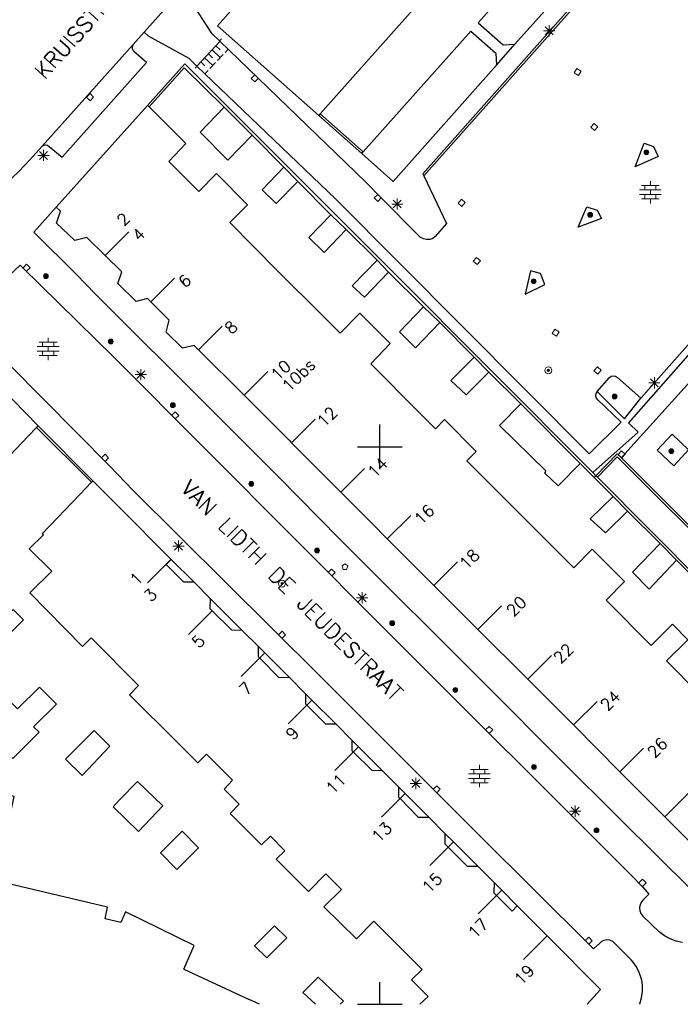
# Model space of a CAD drawing. Header units: millimetres. Extents: x 135944 to 142000, y 454200 to 456692.
# Tile 141 of 153: x 137318 to 137377, y 456100 to 456188. Entities that reach past the tile are written whole.
import ezdxf
from ezdxf.enums import TextEntityAlignment as Align

# ---------------------------------------------------------------- set-up
doc = ezdxf.new("R2010")
doc.units = ezdxf.units.MM
for name, color, linetype in [('TotaalGBKN2013_Bistad', 251, 'Continuous'), ('TotaalGBKN2013X$0$GBKN binnenstad 2009$0$OBJECTEN_', 251, 'Continuous'), ('TotaalGBKN2013X$0$GBKN binnenstad 2009$0$OBJECTEN__', 251, 'Continuous'), ('TotaalGBKN2013X$0$GBKN binnenstad 2009$0$OBJECTEN___', 251, 'Continuous'), ('TotaalGBKN2013X$0$GBKN binnenstad 2009$0$SEMANT_ SYMB_', 251, 'Continuous'), ('TotaalGBKN2013X$0$GBKN binnenstad 2009$0$UTRECHT54', 251, 'Continuous'), ('TotaalGBKN2013X$0$Xref', 251, 'Continuous')]:
    doc.layers.add(name, color=color, linetype=linetype)
doc.styles.add('TotaalGBKN2013X$0$GBKN binnenstad 2009$0$TXT', font='txt.shx')

# ---------------------------------------------------------------- blocks, each defined once
blk = doc.blocks.new('TotaalGBKN2013X$0$GBKN binnenstad 2009$0$X')
at = {"layer": 'TotaalGBKN2013X$0$GBKN binnenstad 2009$0$OBJECTEN__', "linetype": 'Continuous', "lineweight": 0}
blk.add_lwpolyline([(0.225, -0.25), (0.224, 0.2), (-0.225, 0.2), (-0.226, -0.25)], dxfattribs=at)
blk = doc.blocks.new('TotaalGBKN2013X$0$GBKN binnenstad 2009$0$DEC100')
at = {"layer": 'TotaalGBKN2013X$0$GBKN binnenstad 2009$0$OBJECTEN_', "linetype": 'Continuous', "lineweight": 0}
for p, q in [((-0.5, 0), (0.5, 0)), ((-0.354, -0.354), (0.354, 0.354)), ((0.354, -0.354), (-0.354, 0.354)), ((0, -0.5), (0, 0.5))]:
    blk.add_line(p, q, dxfattribs=at)
blk = doc.blocks.new('TotaalGBKN2013X$0$GBKN binnenstad 2009$0$DEC109')
at = {"layer": 'TotaalGBKN2013X$0$GBKN binnenstad 2009$0$SEMANT_ SYMB_', "linetype": 'Continuous', "lineweight": 0}
for p, q in [((0, 0.6), (0, 1)), ((-0.98, 0.2), (0.98, 0.2)), ((-0.8, 0.6), (0.8, 0.6)), ((-0.5, 0.2), (-0.5, 0.6)), ((0, -0.2), (0, 0.2)), ((0.5, 0.2), (0.5, 0.6)), ((-0.98, -0.2), (0.98, -0.2)), ((-0.8, -0.6), (0.8, -0.6)), ((-0.5, -0.6), (-0.5, -0.2)), ((0, -1), (0, -0.6)), ((0.5, -0.6), (0.5, -0.2))]:
    blk.add_line(p, q, dxfattribs=at)
blk = doc.blocks.new('TotaalGBKN2013X$0$GBKN binnenstad 2009$0$J')
at = {"layer": 'TotaalGBKN2013X$0$GBKN binnenstad 2009$0$OBJECTEN___', "linetype": 'Continuous', "lineweight": 0}
for radius in [0.215, 0.155, 0.095, 0.035]:
    blk.add_circle((0, 0), radius, dxfattribs=at)
blk = doc.blocks.new('TotaalGBKN2013X$0$GBKN binnenstad 2009$0$W')
at = {"layer": 'TotaalGBKN2013X$0$GBKN binnenstad 2009$0$OBJECTEN__', "linetype": 'Continuous', "lineweight": 0}
blk.add_lwpolyline([(-0.225, 0.225), (-0.225, -0.225), (0.225, -0.225), (0.225, 0.225), (-0.225, 0.225)], dxfattribs=at)
blk = doc.blocks.new('TotaalGBKN2013X$0$GBKN binnenstad 2009$0$V')
at = {"layer": 'TotaalGBKN2013X$0$GBKN binnenstad 2009$0$OBJECTEN__', "linetype": 'Continuous', "lineweight": 0}
for radius in [0.31, 0.095, 0.035, 0.0224]:
    blk.add_circle((0, 0), radius, dxfattribs=at)
blk = doc.blocks.new('TotaalGBKN2013X$0$GBKN binnenstad 2009$0$K')
at = {"layer": 'TotaalGBKN2013X$0$GBKN binnenstad 2009$0$OBJECTEN__', "linetype": 'Continuous', "lineweight": 0}
blk.add_lwpolyline([(-0.146, -0.25), (0.147, -0.25), (0.25, 0.069), (0, 0.25), (-0.25, 0.068), (-0.146, -0.25)], dxfattribs=at)
blk = doc.blocks.new('TotaalGBKN2013X$0$GBKN binnenstad 2009$0$DEC115')
at = {"layer": 'TotaalGBKN2013X$0$GBKN binnenstad 2009$0$UTRECHT54', "linetype": 'Continuous', "lineweight": 0}
blk.add_line((0, 0.25), (0, 0), dxfattribs=at)
blk = doc.blocks.new('TotaalGBKN2013X$0$GBKN binnenstad 2009')
at = {"layer": 'TotaalGBKN2013_Bistad'}
for p, q in [((137344649, 456179868), (137362537, 456200000)), ((137353930, 456174297), (137376750, 456200000)), ((137370871, 456196001), (137362104, 456186106)), ((137328874, 456187184), (137332201, 456190961)), ((137328874, 456187184), (137327890, 456186086)), ((137319727, 456176975), (137327890, 456186086)), ((137333597, 456184150), (137335688, 456186375)), ((137335304, 456185966), (137335668, 456185623)), ((137347831, 456174601), (137335631, 456186431)), ((137360460, 456184250), (137362104, 456186106)), ((137334289, 456184886), (137335018, 456184201)), ((137334627, 456185246), (137334992, 456184903)), ((137334966, 456185606), (137335694, 456184921)), ((137335441, 456184651), (137335948, 456185191)), ((137336117, 456185371), (137336407, 456185679)), ((137333951, 456184526), (137334315, 456184183)), ((137334764, 456183931), (137335271, 456184471)), ((137334319, 456183458), (137334595, 456183751)), ((137329162, 456180630), (137320982, 456171504)), ((137329303, 456180489), (137329162, 456180630)), ((137333888, 456178228), (137336028, 456180475)), ((137338560, 456177955), (137336028, 456180475)), ((137396923, 456181013), (137373391, 456154361)), ((137344649, 456179868), (137344516, 456179718)), ((137348373, 456176304), (137344516, 456179718)), ((137348506, 456176454), (137344649, 456179868)), ((137338560, 456177955), (137341380, 456175087)), ((137348373, 456176304), (137348506, 456176454)), ((137341380, 456175087), (137342653, 456173814)), ((137348771, 456173721), (137347831, 456174601)), ((137342653, 456173814), (137345601, 456170821)), ((137345601, 456170821), (137346969, 456169505)), ((137336553, 456170132), (137340757, 456165851)), ((137325362, 456167164), (137327488, 456169281)), ((137346969, 456169505), (137349757, 456166751)), ((137371973, 456149365), (137389112, 456168409)), ((137349757, 456166751), (137350787, 456165680)), ((137340757, 456165851), (137344872, 456161761)), ((137350787, 456165680), (137353927, 456162549)), ((137329452, 456163018), (137331578, 456165135)), ((137353927, 456162549), (137355366, 456161150)), ((137355366, 456161150), (137358442, 456158044)), ((137333732, 456158709), (137335858, 456160826)), ((137333732, 456158709), (137337820, 456154630)), ((137358442, 456158044), (137359766, 456156714)), ((137337820, 456154630), (137339946, 456156747)), ((137349183, 456157442), (137353536, 456153078)), ((137359766, 456156714), (137362630, 456153847)), ((137367964, 456148516), (137362630, 456153847)), ((137342083, 456150372), (137344209, 456152489)), ((137319196, 456151749), (137318464, 456150970)), ((137319342, 456151905), (137319196, 456151749)), ((137319196, 456151749), (137324138, 456146821)), ((137319342, 456151905), (137324276, 456146965)), ((137350000, 456150000), (137350000, 456152000)), ((137318464, 456150970), (137314787, 456147096)), ((137342083, 456150372), (137346498, 456145933)), ((137348000, 456150000), (137350000, 456150000)), ((137350000, 456150000), (137352000, 456150000)), ((137350000, 456148000), (137350000, 456150000)), ((137357798, 456148733), (137361890, 456144649)), ((137371973, 456149365), (137371660, 456149009)), ((137346498, 456145933), (137348623, 456148052)), ((137367964, 456148516), (137369218, 456147251)), ((137324138, 456146821), (137324276, 456146965)), ((137369375, 456147413), (137369100, 456147690)), ((137369218, 456147251), (137369375, 456147413)), ((137370906, 456145549), (137369218, 456147251)), ((137369516, 456147271), (137369375, 456147413)), ((137379600, 456137131), (137369516, 456147271)), ((137323090, 456145727), (137324138, 456146821)), ((137370906, 456145549), (137372204, 456144244)), ((137361890, 456144649), (137365905, 456140644)), ((137350663, 456141755), (137352770, 456143856)), ((137372204, 456144244), (137375145, 456141327)), ((137350663, 456141755), (137354843, 456137578)), ((137375145, 456141327), (137376585, 456139827)), ((137331278, 456139913), (137329170, 456137805)), ((137333340, 456137860), (137331289, 456139901)), ((137354843, 456137578), (137356968, 456139697)), ((137376585, 456139827), (137386727, 456129631)), ((137334780, 456136410), (137333340, 456137860)), ((137354843, 456137578), (137358790, 456133633)), ((137335440, 456135750), (137334780, 456136410)), ((137337650, 456133540), (137335440, 456135750)), ((137358790, 456133633), (137360915, 456135752)), ((137374320, 456132198), (137370306, 456136245)), ((137334974, 456135279), (137332852, 456133159)), ((137328363, 456128597), (137324104, 456132884)), ((137339100, 456132120), (137337650, 456133540)), ((137363268, 456129158), (137358790, 456133633)), ((137339695, 456131521), (137339100, 456132120)), ((137339695, 456131521), (137337573, 456129401)), ((137341900, 456129300), (137339695, 456131521)), ((137363268, 456129158), (137365393, 456131277)), ((137343330, 456127860), (137341900, 456129300)), ((137343905, 456127290), (137343330, 456127860)), ((137343905, 456127290), (137341783, 456125170)), ((137346080, 456125130), (137343905, 456127290)), ((137367358, 456125054), (137369483, 456127173)), ((137347490, 456123690), (137346080, 456125130)), ((137367358, 456125054), (137371522, 456120859)), ((137348079, 456123101), (137345957, 456120981)), ((137348079, 456123101), (137347490, 456123690)), ((137350240, 456120940), (137348079, 456123101)), ((137371522, 456120859), (137373647, 456122978)), ((137351680, 456119500), (137350240, 456120940)), ((137352270, 456118914), (137350148, 456116794)), ((137352270, 456118914), (137351680, 456119500)), ((137354430, 456116770), (137352270, 456118914)), ((137375552, 456116813), (137377677, 456118932)), ((137355840, 456115330), (137354430, 456116770)), ((137379920, 456112438), (137375552, 456116813)), ((137356604, 456114568), (137355840, 456115330)), ((137356604, 456114568), (137354482, 456112448)), ((137358810, 456112370), (137356604, 456114568)), ((137360250, 456110940), (137358810, 456112370)), ((137360928, 456110250), (137360250, 456110940)), ((137360928, 456110250), (137358806, 456108130)), ((137362320, 456108830), (137360928, 456110250)), ((137365002, 456106142), (137362320, 456108830)), ((137353796, 456103117), (137349454, 456107460)), ((137365002, 456106142), (137362884, 456104026)), ((137369797, 456101338), (137365002, 456106142)), ((137332416, 456103146), (137338286, 456100428)), ((137350000, 456100000), (137350000, 456102000)), ((137344242, 456100000), (137343106, 456101071)), ((137368574, 456100000), (137369797, 456101338)), ((137339210, 456100000), (137338286, 456100428)), ((137348000, 456100000), (137350000, 456100000)), ((137350000, 456100000), (137352000, 456100000))]:
    blk.add_line(p, q, dxfattribs=at)
for points in [[(137346268, 456200000), (137335429, 456187760), (137344516, 456179718)], [(137376489, 456200000), (137353839, 456174487), (137353930, 456174297)], [(137370871, 456196001), (137370801, 456197053), (137368599, 456199004), (137358819, 456188029), (137361052, 456186050), (137362104, 456186106)], [(137335631, 456186431), (137334971, 456187061), (137332616, 456190678), (137332201, 456190961)], [(137333597, 456184150), (137332891, 456184831), (137329261, 456186851), (137328874, 456187184)], [(137348506, 456176454), (137358154, 456187282), (137360389, 456185302), (137360460, 456184250)], [(137319727, 456176975), (137319828, 456177041), (137320011, 456177085), (137320196, 456177049), (137320351, 456176941), (137321501, 456175991), (137329061, 456184471), (137327951, 456185461), (137327911, 456185510), (137327827, 456185694), (137327819, 456185896), (137327890, 456186086)], [(137369100, 456147690), (137351021, 456165835), (137332500, 456184354), (137329162, 456180630)], [(137336028, 456180475), (137332456, 456184006), (137329303, 456180489)], [(137369481, 456154961), (137369369, 456154801), (137369329, 456154610), (137369368, 456154419), (137369480, 456154259), (137369501, 456154241), (137371641, 456152221), (137368781, 456149361), (137346061, 456172221), (137333597, 456184150)], [(137360460, 456184250), (137351201, 456173801), (137348373, 456176304)], [(137329303, 456180489), (137332608, 456177202), (137331066, 456175601), (137332419, 456174246)], [(137397360, 456180626), (137372292, 456152163), (137373149, 456151309), (137369100, 456147690)], [(137333888, 456178228), (137336357, 456175720), (137338560, 456177955)], [(137313341, 456170901), (137316531, 456173651), (137317601, 456174681), (137318651, 456175771), (137319727, 456176975)], [(137372891, 456175131), (137373691, 456177251), (137374541, 456176951), (137374949, 456176056), (137372891, 456175131)], [(137336553, 456170132), (137338120, 456171720), (137335351, 456174505), (137333771, 456172892), (137332419, 456174246)], [(137341380, 456175087), (137339436, 456173064), (137340714, 456171817), (137342653, 456173814)], [(137353930, 456174297), (137355971, 456170031), (137354971, 456168861), (137354737, 456168697), (137354467, 456168604), (137354181, 456168589), (137353902, 456168653), (137353652, 456168792), (137353581, 456168851), (137349971, 456172491), (137348771, 456173721)], [(137379920, 456112438), (137377965, 456110230), (137371572, 456116577), (137366117, 456122021), (137359721, 456128442), (137346421, 456141722), (137340879, 456147335), (137331761, 456156454), (137327566, 456160604), (137324437, 456163759), (137322793, 456165458), (137318972, 456169271), (137320982, 456171504)], [(137325362, 456167164), (137323726, 456168780), (137322635, 456168510), (137321003, 456170073), (137321371, 456171127), (137320982, 456171504)], [(137345601, 456170821), (137343625, 456168766), (137345019, 456167437), (137346969, 456169505)], [(137367771, 456169711), (137368551, 456171541), (137369471, 456171231), (137369864, 456170473), (137367771, 456169711)], [(137329452, 456163018), (137329156, 456163314), (137328153, 456163030), (137326503, 456164648), (137326853, 456165691), (137325362, 456167164)], [(137349757, 456166751), (137347523, 456164441), (137348616, 456163421), (137350787, 456165680)], [(137315746, 456165781), (137316081, 456165421), (137316227, 456165298), (137316411, 456165245), (137316600, 456165271), (137316763, 456165372), (137317731, 456166311), (137317931, 456166111)], [(137373581, 456110501), (137372520, 456111593), (137350521, 456133566), (137326164, 456158027), (137317931, 456166111)], [(137363031, 456163691), (137364799, 456164565), (137364411, 456165541), (137363501, 456165801), (137363031, 456163691)], [(137333732, 456158709), (137333347, 456159094), (137332304, 456158859), (137330845, 456160291), (137331114, 456161357), (137329452, 456163018)], [(137349183, 456157442), (137350933, 456159260), (137348202, 456161982), (137346440, 456160202), (137344872, 456161761)], [(137353927, 456162549), (137351762, 456160308), (137353207, 456158884), (137355366, 456161150)], [(137319342, 456151905), (137313789, 456157558), (137310276, 456161024)], [(137313761, 456160391), (137325830, 456148230), (137327856, 456146110), (137344552, 456129515), (137358965, 456115107), (137368801, 456105341)], [(137358442, 456158044), (137356371, 456155956), (137357745, 456154653), (137359766, 456156714)], [(137369481, 456154961), (137370591, 456156221), (137370754, 456156332), (137370947, 456156369), (137371139, 456156327), (137371299, 456156213), (137373391, 456154361)], [(137369481, 456154961), (137371951, 456152501), (137373391, 456154361)], [(137337820, 456154630), (137341870, 456150587), (137342083, 456150372)], [(137367964, 456148516), (137366000, 456146500), (137364792, 456147653), (137364886, 456147838), (137360723, 456151920), (137362630, 456153847)], [(137353536, 456153078), (137354984, 456151626), (137355796, 456152452), (137358648, 456149572), (137357798, 456148733)], [(137374874, 456149706), (137376210, 456151153), (137377685, 456149747), (137376363, 456148309), (137374874, 456149706)], [(137369375, 456147413), (137371287, 456149382), (137371660, 456149009)], [(137379600, 456137131), (137381441, 456138960), (137371290, 456149097), (137369516, 456147271)], [(137371660, 456149009), (137381724, 456138960), (137379741, 456136989)], [(137331289, 456139901), (137326580, 456144620), (137324276, 456146965)], [(137324104, 456132884), (137323322, 456132097), (137318602, 456136906), (137320571, 456138858), (137318567, 456140854), (137319825, 456142101), (137319730, 456142193), (137323090, 456145727)], [(137346498, 456145933), (137349243, 456143173), (137350663, 456141755)], [(137370906, 456145549), (137368850, 456143547), (137370227, 456142278), (137372204, 456144244)], [(137370306, 456136245), (137371923, 456137935), (137369027, 456140827), (137367390, 456139162), (137365905, 456140644)], [(137375145, 456141327), (137372647, 456138754), (137374150, 456137235), (137376585, 456139827)], [(137333340, 456137860), (137332410, 456137860), (137330840, 456139450), (137331289, 456139901)], [(137334780, 456136410), (137334750, 456135500), (137334974, 456135279)], [(137305045, 456128737), (137309853, 456133954), (137312801, 456131079), (137317119, 456135418), (137318031, 456134490), (137313731, 456130171), (137317500, 456126496), (137319476, 456128438), (137320991, 456126908), (137318946, 456124896), (137319451, 456124405), (137317077, 456122035), (137312748, 456126436), (137310128, 456123772), (137305045, 456128737)], [(137337650, 456133540), (137336720, 456133550), (137334974, 456135279)], [(137378560, 456127921), (137375707, 456130799), (137377626, 456132703), (137376238, 456134101), (137374320, 456132198)], [(137339100, 456132120), (137339080, 456131190), (137339223, 456131045)], [(137341900, 456129300), (137340970, 456129280), (137339223, 456131045)], [(137331780, 456123550), (137327537, 456127758), (137328363, 456128597)], [(137363268, 456129158), (137365317, 456127111), (137367358, 456125054)], [(137343330, 456127860), (137343330, 456126940), (137343445, 456126825)], [(137346080, 456125130), (137345150, 456125130), (137343445, 456126825)], [(137321824, 456121988), (137323295, 456120509), (137325800, 456123153), (137324393, 456124563), (137321824, 456121988)], [(137331780, 456123550), (137333685, 456121660), (137334443, 456122441), (137336799, 456120105)], [(137347490, 456123690), (137347490, 456122760), (137347619, 456122633)], [(137350240, 456120940), (137349320, 456120960), (137347619, 456122633)], [(137332416, 456103146), (137333362, 456105282), (137327186, 456108288), (137326779, 456107345), (137325360, 456107675), (137325582, 456108712), (137315560, 456111069), (137317220, 456118640), (137306657, 456121119), (137304070, 456118455), (137302950, 456113798), (137300000, 456114516)], [(137375552, 456116813), (137372773, 456119597), (137371522, 456120859)], [(137326089, 456117726), (137326682, 456118379), (137328279, 456119987), (137330530, 456117816), (137328346, 456115492), (137326089, 456117726)], [(137340186, 456115081), (137339390, 456114293), (137336583, 456117126), (137337384, 456117958), (137336029, 456119286), (137336799, 456120105)], [(137351680, 456119500), (137351670, 456118590), (137351810, 456118448)], [(137354430, 456116770), (137353470, 456116760), (137351810, 456118448)], [(137330319, 456113576), (137331804, 456112103), (137333747, 456114048), (137332263, 456115520), (137330319, 456113576)], [(137355840, 456115330), (137355830, 456114400), (137356132, 456114098)], [(137345157, 456111702), (137343598, 456110113), (137340695, 456113015), (137341490, 456113765), (137340186, 456115081)], [(137358810, 456112370), (137357870, 456112360), (137356132, 456114098)], [(137349454, 456107460), (137347914, 456105872), (137344985, 456108735), (137346545, 456110285), (137345157, 456111702)], [(137360250, 456110940), (137360230, 456109990), (137360448, 456109770)], [(137373581, 456110501), (137374131, 456109881), (137373591, 456109341), (137373484, 456109216), (137373351, 456108963), (137373292, 456108684), (137373313, 456108399), (137373412, 456108131), (137373581, 456107901), (137375041, 456106491)], [(137362320, 456108830), (137361850, 456108360), (137360448, 456109770)], [(137338762, 456105246), (137339868, 456104183), (137341655, 456105957), (137340555, 456107046), (137338762, 456105246)], [(137377131, 456105531), (137376580, 456105658), (137376031, 456105865), (137375514, 456106144), (137375041, 456106491)], [(137372541, 456103991), (137371081, 456105461), (137370876, 456105638), (137370628, 456105748), (137370360, 456105781), (137370093, 456105735), (137369851, 456105613), (137369711, 456105491), (137369161, 456104961), (137368801, 456105341)], [(137373431, 456102341), (137373264, 456102859), (137373022, 456103347), (137372712, 456103794), (137372541, 456103991)], [(137353587, 456100000), (137354333, 456100702), (137352830, 456102200), (137353796, 456103117)], [(137343106, 456101071), (137344461, 456102433), (137346732, 456100290), (137346441, 456100000)], [(137373297, 456100000), (137373309, 456100028), (137373464, 456100575), (137373541, 456101139), (137373539, 456101707), (137373481, 456102151), (137373431, 456102341)]]:
    blk.add_lwpolyline(points, dxfattribs=at)
at = {"layer": 'TotaalGBKN2013_Bistad', "zscale": 1000}
for name, p, xscale, yscale, rotation in [('TotaalGBKN2013X$0$GBKN binnenstad 2009$0$DEC100', (137365181, 456187322), 1000.000000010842, 1000.000000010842, 359.9997331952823), ('TotaalGBKN2013X$0$GBKN binnenstad 2009$0$DEC115', (137335631, 456186431), 1000.000125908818, 1000.000125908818, 315.9816428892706), ('TotaalGBKN2013X$0$GBKN binnenstad 2009$0$DEC115', (137333597, 456184150), 999.9982684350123, 999.9982684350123, 136.0705177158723), ('TotaalGBKN2013X$0$GBKN binnenstad 2009$0$X', (137338765, 456183035), 1000.002760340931, 1000.002760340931, 134.52646075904), ('TotaalGBKN2013X$0$GBKN binnenstad 2009$0$W', (137367737, 456183621), 1000.002506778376, 1000.002506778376, 57.3389317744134), ('TotaalGBKN2013X$0$GBKN binnenstad 2009$0$W', (137324008, 456181365), 1000.001534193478, 1000.001534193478, 224.9992453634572), ('TotaalGBKN2013X$0$GBKN binnenstad 2009$0$W', (137369239, 456178682), 1000.001923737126, 1000.001923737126, 48.55718746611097), ('TotaalGBKN2013X$0$GBKN binnenstad 2009$0$DEC100', (137319841, 456176142), 1000.000000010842, 1000.000000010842, 359.9997331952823), ('TotaalGBKN2013X$0$GBKN binnenstad 2009$0$J', (137373901, 456176422), 1000.000000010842, 1000.000000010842, 359.9997331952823), ('TotaalGBKN2013X$0$GBKN binnenstad 2009$0$X', (137349794, 456172314), 1000.002760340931, 1000.002760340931, 134.52646075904), ('TotaalGBKN2013X$0$GBKN binnenstad 2009$0$DEC100', (137351561, 456171782), 1000.000000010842, 1000.000000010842, 359.9997331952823), ('TotaalGBKN2013X$0$GBKN binnenstad 2009$0$W', (137357340, 456171888), 1000.001923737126, 1000.001923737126, 48.55718746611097), ('TotaalGBKN2013X$0$GBKN binnenstad 2009$0$J', (137368861, 456170812), 1000.000000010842, 1000.000000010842, 359.9997331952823), ('TotaalGBKN2013X$0$GBKN binnenstad 2009$0$X', (137318339, 456166087), 1000.002384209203, 1000.002384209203, 314.9252910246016), ('TotaalGBKN2013X$0$GBKN binnenstad 2009$0$W', (137358694, 456166667), 1000.001923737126, 1000.001923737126, 48.55718746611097), ('TotaalGBKN2013X$0$GBKN binnenstad 2009$0$J', (137363791, 456164852), 1000.000000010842, 1000.000000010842, 359.9997331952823), ('TotaalGBKN2013X$0$GBKN binnenstad 2009$0$W', (137365762, 456160243), 1000.001647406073, 1000.001647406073, 57.0303238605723), ('TotaalGBKN2013X$0$GBKN binnenstad 2009$0$DEC100', (137328560, 456156480), 1000.000000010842, 1000.000000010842, 359.9997331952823), ('TotaalGBKN2013X$0$GBKN binnenstad 2009$0$V', (137365112, 456156863), 1000.001534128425, 1000.001534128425, 314.9996226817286), ('TotaalGBKN2013X$0$GBKN binnenstad 2009$0$W', (137369517, 456156850), 1000.000274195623, 1000.000274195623, 227.9100011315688), ('TotaalGBKN2013X$0$GBKN binnenstad 2009$0$DEC100', (137374614, 456155743), 1000.000000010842, 1000.000000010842, 359.9997331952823), ('TotaalGBKN2013X$0$GBKN binnenstad 2009$0$X', (137331665, 456152840), 1000.002384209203, 1000.002384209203, 314.9252910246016), ('TotaalGBKN2013X$0$GBKN binnenstad 2009$0$W', (137371682, 456149321), 999.9983220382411, 999.9983220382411, 228.0173090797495), ('TotaalGBKN2013X$0$GBKN binnenstad 2009$0$X', (137325371, 456149036), 1000.001917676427, 1000.001917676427, 314.9498166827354), ('TotaalGBKN2013X$0$GBKN binnenstad 2009$0$DEC100', (137331940, 456141100), 1000.000000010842, 1000.000000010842, 359.9997331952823), ('TotaalGBKN2013X$0$GBKN binnenstad 2009$0$X', (137345688, 456138741), 1000.002384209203, 1000.002384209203, 314.9252910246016), ('TotaalGBKN2013X$0$GBKN binnenstad 2009$0$V', (137341231, 456137739), 999.9998617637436, 999.9998617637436, 134.8203959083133), ('TotaalGBKN2013X$0$GBKN binnenstad 2009$0$DEC100', (137348410, 456136460), 1000.000000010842, 1000.000000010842, 359.9997331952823), ('TotaalGBKN2013X$0$GBKN binnenstad 2009$0$X', (137341243, 456133166), 1000.001917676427, 1000.001917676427, 314.9498166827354), ('TotaalGBKN2013X$0$GBKN binnenstad 2009$0$X', (137359820, 456124628), 1000.001586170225, 1000.001586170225, 315.0184885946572), ('TotaalGBKN2013X$0$GBKN binnenstad 2009$0$DEC100', (137353230, 456119800), 1000.000000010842, 1000.000000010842, 359.9997331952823), ('TotaalGBKN2013X$0$GBKN binnenstad 2009$0$X', (137355119, 456119300), 1000.001917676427, 1000.001917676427, 314.9498166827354), ('TotaalGBKN2013X$0$GBKN binnenstad 2009$0$DEC100', (137367510, 456117320), 1000.000000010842, 1000.000000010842, 359.9997331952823), ('TotaalGBKN2013X$0$GBKN binnenstad 2009$0$X', (137373572, 456110916), 1000.002384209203, 1000.002384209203, 314.9252910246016), ('TotaalGBKN2013X$0$GBKN binnenstad 2009$0$X', (137368751, 456105718), 1000.001917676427, 1000.001917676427, 314.9498166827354)]:
    blk.add_blockref(name, p, dxfattribs=dict(at, xscale=xscale, yscale=yscale, rotation=rotation))
at = {"layer": 'TotaalGBKN2013_Bistad', "xscale": 1000, "yscale": 1000, "zscale": 1000}
for name, p in [('TotaalGBKN2013X$0$GBKN binnenstad 2009$0$DEC109', (137374256, 456172840)), ('TotaalGBKN2013X$0$GBKN binnenstad 2009$0$J', (137320053, 456165310)), ('TotaalGBKN2013X$0$GBKN binnenstad 2009$0$DEC109', (137320262, 456158791)), ('TotaalGBKN2013X$0$GBKN binnenstad 2009$0$J', (137325867, 456159448)), ('TotaalGBKN2013X$0$GBKN binnenstad 2009$0$J', (137371045, 456154519)), ('TotaalGBKN2013X$0$GBKN binnenstad 2009$0$J', (137331432, 456153741)), ('TotaalGBKN2013X$0$GBKN binnenstad 2009$0$J', (137376141, 456149617)), ('TotaalGBKN2013X$0$GBKN binnenstad 2009$0$J', (137338465, 456146683)), ('TotaalGBKN2013X$0$GBKN binnenstad 2009$0$J', (137344371, 456140703)), ('TotaalGBKN2013X$0$GBKN binnenstad 2009$0$K', (137346870, 456139256)), ('TotaalGBKN2013X$0$GBKN binnenstad 2009$0$J', (137351102, 456134186)), ('TotaalGBKN2013X$0$GBKN binnenstad 2009$0$J', (137356763, 456128195)), ('TotaalGBKN2013X$0$GBKN binnenstad 2009$0$DEC109', (137358925, 456120465)), ('TotaalGBKN2013X$0$GBKN binnenstad 2009$0$J', (137363814, 456121283)), ('TotaalGBKN2013X$0$GBKN binnenstad 2009$0$J', (137369426, 456115601))]:
    blk.add_blockref(name, p, dxfattribs=at)
at = {"layer": 'TotaalGBKN2013_Bistad', "style": 'TotaalGBKN2013X$0$GBKN binnenstad 2009$0$TXT'}
for s, rotation, p in [('KRUISSTRAAT', 48.130294, (137319949, 456182875)), ('VAN LIDTH DE JEUDESTRAAT', 315.107147, (137332055, 456146164))]:
    blk.add_text(s, height=1400, rotation=rotation, dxfattribs=at).set_placement(p)
for s, rotation, p in [('2', 44.8837, (137326678.1, 456170099.4)), ('4', 44.8837, (137328040.1, 456168731.4)), ('6', 44.8837, (137332190.1, 456164565.4)), ('8', 44.8837, (137336337.1, 456160399.4)), ('10', 44.8837, (137340487.1, 456156233.4)), ('10bs', 44.8837, (137341497.1, 456155220.4)), ('12', 44.8837, (137344636.1, 456152067.4)), ('14', 44.9147, (137349177.9, 456147508.2)), ('16', 44.9147, (137353341.9, 456143287.2)), ('18', 44.9147, (137357392.9, 456139286.2)), ('20', 44.9147, (137361604.9, 456135060.2)), ('22', 44.9147, (137365817.9, 456130834.2)), ('24', 44.9147, (137370028.9, 456126608.2)), ('26', 44.9147, (137374241.9, 456122382.2))]:
    blk.add_text(s, height=1054, rotation=rotation, dxfattribs=at).set_placement(p, align=Align.MIDDLE_LEFT)
for s, p in [('1', (137328485.2, 456138504.2)), ('3', (137329742, 456137030)), ('5', (137334034.1, 456132873.1)), ('7', (137338292.5, 456128647.4)), ('9', (137342469.8, 456124630.7)), ('11', (137346707.6, 456120419.2)), ('13', (137350819.7, 456116085.3)), ('15', (137355330.5, 456111541.1)), ('17', (137359444.9, 456107457.4)), ('19', (137363588.2, 456103296.7))]:
    blk.add_text(s, height=1054, rotation=44.9767, dxfattribs=at).set_placement(p, align=Align.MIDDLE_RIGHT)

msp = doc.modelspace()

# ---------------------------------------------------------------- block references
at = {"layer": 'TotaalGBKN2013X$0$Xref', "xscale": 0.0009999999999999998, "yscale": 0.0009999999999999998, "zscale": 0.0009999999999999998}
msp.add_blockref('TotaalGBKN2013X$0$GBKN binnenstad 2009', (0, 0), dxfattribs=at)

doc.saveas('drawing.dxf')
